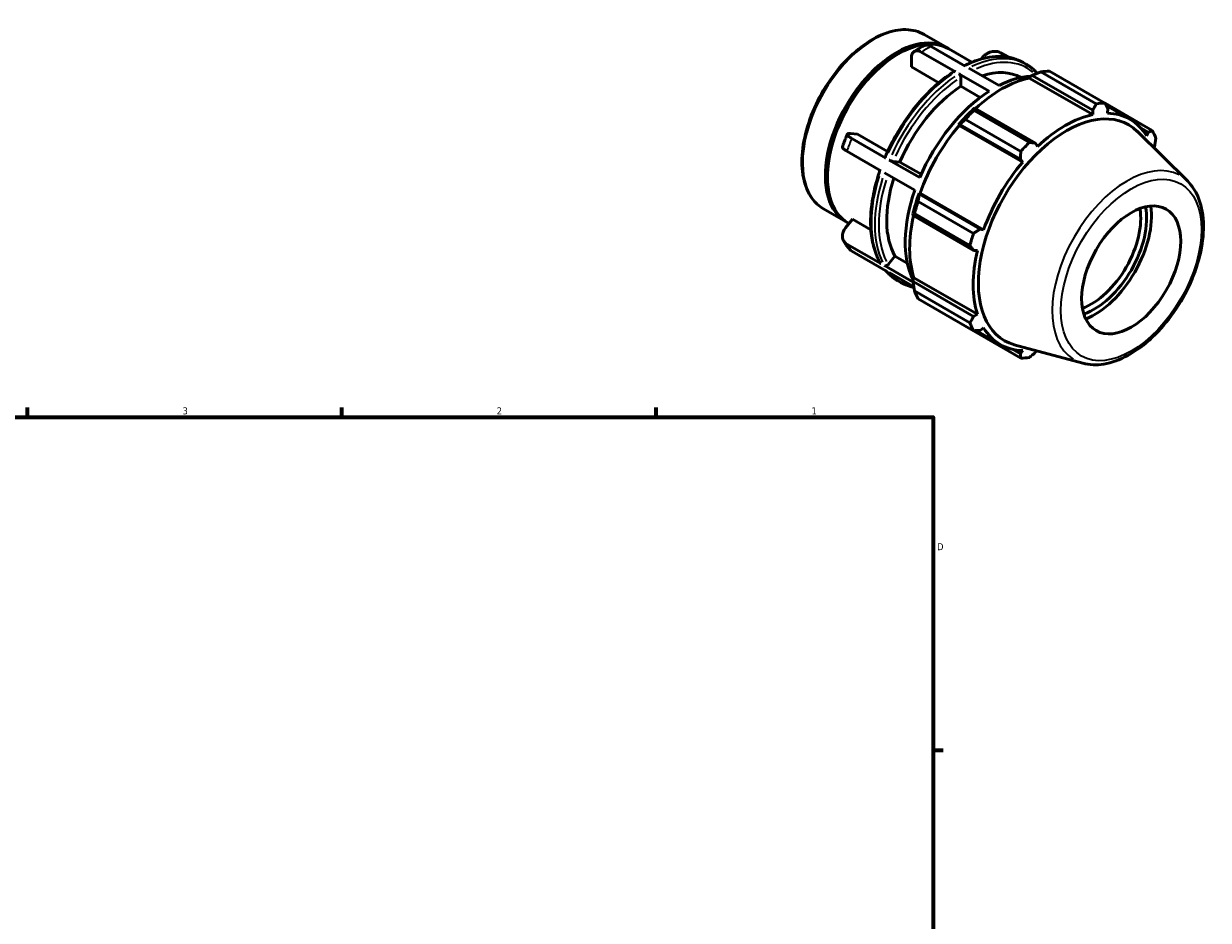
# Model space of a CAD drawing. Header units: inches. Extents: x -2.5 to 37.3, y -1.8 to 26.3.
# Tile 6 of 6: x 21.2 to 37.2, y 14.2 to 26.3. Entities that reach past the tile are written whole.
import ezdxf

# ---------------------------------------------------------------- set-up
doc = ezdxf.new("R2010")
doc.units = ezdxf.units.IN
doc.header["$MEASUREMENT"] = 0
for name, color, linetype, lineweight in [('Border (ANSI)', 7, 'Continuous', 70), ('Visible (ANSI)', 7, 'Continuous', 50), ('Visible Narrow (ANSI)', 7, 'Continuous', 35)]:
    doc.layers.add(name, color=color, linetype=linetype, lineweight=lineweight)
doc.styles.add('Note Text (ANSI)', font='tahoma.ttf')

# ---------------------------------------------------------------- blocks, each defined once
blk = doc.blocks.new('Borders Default Border')
at = {"layer": 'Border (ANSI)'}
for p, q in [((21.25, 21), (21.25, 21.134)), ((25.5, 21), (25.5, 21.134)), ((29.75, 21), (29.75, 21.134)), ((33.5, 16.5), (33.634, 16.5))]:
    blk.add_line(p, q, dxfattribs=at)
at = {"layer": 'Border (ANSI)', "flags": 128}
blk.add_lwpolyline([(0.5, 1), (0.5, 21), (33.5, 21), (33.5, 1), (0.5, 1)], dxfattribs=at)
at = {"layer": 'Border (ANSI)', "color": 5, "true_color": 0x0000ff, "char_height": 0.0945, "attachment_point": 7, "style": 'Note Text (ANSI)'}
for s, insert in [('3', (23.346, 21.038)), ('2', (27.596, 21.04)), ('1', (31.854, 21.04)), ('D', (33.553, 19.203))]:
    blk.add_mtext(s, dxfattribs=dict(at, insert=insert))

msp = doc.modelspace()

# ---------------------------------------------------------------- linework, layer by layer
at = {"layer": 'Visible (ANSI)'}
for p, q in [((33.376, 26.177), (33.682, 26.001)), ((33.933, 25.751), (33.472, 26.017)), ((33.71, 25.985), (34.024, 25.804)), ((33.013, 25.908), (33.027, 25.916)), ((33.205, 25.738), (33.205, 25.862)), ((33.8, 25.674), (33.339, 25.94)), ((34.149, 25.846), (34.162, 25.863)), ((34.517, 25.87), (34.412, 25.931)), ((33.576, 25.524), (33.205, 25.738)), ((34.257, 25.411), (33.846, 25.647)), ((33.98, 25.724), (34.391, 25.488)), ((34.715, 25.798), (34.762, 25.771)), ((35.706, 25.24), (34.957, 25.671)), ((35.074, 25.683), (35.823, 25.251)), ((33.873, 25.477), (33.873, 25.601)), ((34.798, 25.589), (34.802, 25.606)), ((34.798, 25.589), (35.658, 25.094)), ((34.802, 25.606), (34.837, 25.625)), ((34.837, 25.625), (35.657, 25.152)), ((34.136, 25.326), (33.873, 25.477)), ((34.065, 25.18), (34.046, 25.171)), ((34.885, 24.708), (34.065, 25.18)), ((36.463, 24.88), (35.825, 25.247)), ((35.841, 25.215), (36.161, 25.031)), ((35.858, 25.113), (35.863, 25.172)), ((34.684, 24.596), (33.935, 25.027)), ((34.052, 25.15), (34.801, 24.719)), ((35.657, 25.152), (35.658, 25.094)), ((33.844, 24.957), (33.858, 24.962)), ((33.85, 24.947), (33.844, 24.957)), ((33.85, 24.947), (34.71, 24.452)), ((33.858, 24.962), (34.679, 24.49)), ((36.942, 24.192), (36.259, 24.868)), ((36.304, 24.916), (36.409, 24.856)), ((36.409, 24.856), (36.386, 24.806)), ((32.381, 24.837), (32.474, 24.829)), ((32.86, 24.506), (32.399, 24.771)), ((32.474, 24.829), (32.882, 24.594)), ((34.91, 24.663), (34.885, 24.708)), ((32.793, 24.333), (32.332, 24.599)), ((36.483, 24.646), (36.495, 24.666)), ((33.317, 24.242), (32.906, 24.479)), ((32.956, 24.461), (33.049, 24.453)), ((33.049, 24.453), (33.337, 24.287)), ((34.679, 24.49), (34.71, 24.452)), ((32.069, 24.267), (32.069, 24.251)), ((33.25, 24.07), (32.84, 24.307)), ((33.295, 23.919), (34.044, 23.487)), ((33.313, 24.017), (33.31, 24.032)), ((33.31, 24.032), (33.322, 24.032)), ((34.133, 23.545), (33.313, 24.017)), ((33.322, 24.032), (34.182, 23.537)), ((32.018, 23.818), (32.324, 23.642)), ((33.226, 23.75), (33.227, 23.729)), ((33.227, 23.729), (34.047, 23.257)), ((33.996, 23.324), (33.247, 23.756)), ((32.314, 23.565), (32.407, 23.681)), ((32.352, 23.626), (32.36, 23.622)), ((32.407, 23.681), (32.656, 23.537)), ((34.182, 23.537), (34.133, 23.545)), ((32.793, 23.079), (32.332, 23.344)), ((32.86, 22.983), (32.399, 23.249)), ((34.047, 23.257), (34.099, 23.257)), ((32.89, 23.065), (32.982, 23.181)), ((32.982, 23.181), (33.149, 23.084)), ((33.229, 22.828), (32.84, 23.052)), ((33.238, 22.766), (32.906, 22.957)), ((33.018, 22.85), (33.064, 22.823)), ((33.226, 22.876), (33.239, 22.888)), ((33.227, 22.837), (33.226, 22.876)), ((34.047, 22.365), (33.227, 22.837)), ((33.239, 22.888), (34.099, 22.393)), ((33.247, 22.71), (33.996, 22.278)), ((34.044, 22.171), (33.295, 22.602)), ((34.099, 22.393), (34.047, 22.365)), ((33.935, 22.231), (34.684, 21.8)), ((34.081, 22.173), (34.407, 21.985)), ((34.133, 22.175), (34.182, 22.209)), ((35.525, 21.731), (34.597, 21.982)), ((34.679, 21.858), (34.571, 21.92)), ((34.71, 21.903), (34.679, 21.858)), ((34.885, 21.879), (34.898, 21.901))]:
    msp.add_line(p, q, dxfattribs=at)
for centre, major_axis, start_param, end_param in [((33.031, 24.805), (0.679, 1.179), 0, 3.141593), ((33.003, 24.821), (0.679, 1.179), 6.262766, 9.445198), ((33.017, 24.813), (-0.669, -1.162), 3.928925, 5.495853), ((33.94, 24.282), (0.755, 1.31), 0.00833, 0.57368), ((34.504, 23.957), (0.943, 1.638), 0.343502, 0.438029), ((34.424, 24.003), (0.877, 1.523), 0.478032, 1.071949), ((34.324, 24.061), (0.849, 1.474), 0.362635, 0.72788), ((33.94, 24.282), (-0.755, -1.31), 3.987598, 4.909714), ((34.324, 24.061), (-0.849, -1.474), 3.980641, 4.91667), ((34.424, 24.003), (-0.887, -1.54), 4.23049, 4.405023), ((35.254, 23.525), (0.943, 1.638), 0.343502, 0.438029), ((34.504, 23.957), (0.943, 1.638), 1.1289, 1.223427), ((35.301, 23.498), (0.84, 1.459), 6.13202, 9.575944), ((35.284, 23.508), (-0.877, -1.523), 3.619624, 4.23049), ((35.284, 23.508), (0.877, 1.523), 5.975819, 6.586684), ((34.424, 24.003), (0.877, 1.523), 1.26343, 1.874295), ((35.254, 23.525), (0.943, 1.638), 5.841289, 5.935816), ((35.254, 23.525), (-0.943, -1.638), 4.270492, 4.36502), ((35.284, 23.508), (-0.877, -1.523), 4.405023, 5.015888), ((33.94, 24.282), (-0.755, -1.31), 5.068919, 5.956911), ((34.324, 24.061), (-0.849, -1.474), 5.027839, 5.917659), ((34.424, 24.003), (-0.887, -1.54), 5.015888, 5.190421), ((34.504, 23.957), (0.943, 1.638), 1.914298, 2.008825), ((34.424, 24.003), (0.877, 1.523), 2.065615, 2.659693), ((35.637, 23.305), (-0.473, -0.821), 0.607096, 2.534497), ((35.677, 23.282), (0.501, 0.87), 3.728082, 5.696696), ((35.677, 23.282), (0.548, 0.951), 3.78, 5.644778), ((35.254, 23.525), (-0.943, -1.638), 5.055891, 5.150418), ((35.284, 23.508), (-0.877, -1.523), 5.190421, 5.801286), ((34.504, 23.957), (-0.943, -1.638), 5.841289, 5.935816), ((35.254, 23.525), (-0.943, -1.638), 5.841289, 5.935816), ((35.284, 23.508), (-0.877, -1.523), 5.975819, 6.586684), ((35.254, 23.525), (-0.943, -1.638), 0.343502, 0.438029)]:
    msp.add_ellipse(centre, major_axis=major_axis, ratio=0.578093, start_param=start_param, end_param=end_param, dxfattribs=at)
msp.add_ellipse((36.178, 22.993), major_axis=(0.473, 0.821), ratio=0.578093, dxfattribs=at)
for points, knots in [([(33.376, 26.177), (33.304, 26.219), (33.22, 26.241), (33.038, 26.246), (32.939, 26.227), (32.735, 26.149), (32.63, 26.089), (32.425, 25.933), (32.326, 25.838), (32.143, 25.623), (32.06, 25.503), (31.918, 25.25), (31.859, 25.117), (31.772, 24.851), (31.743, 24.719), (31.718, 24.466), (31.723, 24.347), (31.766, 24.134), (31.805, 24.04), (31.903, 23.903), (31.957, 23.854), (32.018, 23.818)], [5.499721, 5.499721, 5.499721, 5.499721, 5.803143, 5.803143, 6.117244, 6.117244, 6.440955, 6.440955, 6.76555, 6.76555, 7.089359, 7.089359, 7.412857, 7.412857, 7.736744, 7.736744, 8.061406, 8.061406, 8.3846, 8.3846, 8.641314, 8.641314, 8.641314, 8.641314]), ([(33.242, 25.947), (33.251, 25.953), (33.26, 25.959), (33.279, 25.97), (33.288, 25.976), (33.306, 25.987), (33.316, 25.992), (33.334, 26.003), (33.343, 26.008), (33.362, 26.018), (33.371, 26.023), (33.381, 26.027)], [6.2256092, 6.2256092, 6.2256092, 6.2256092, 6.2485859, 6.2485859, 6.2715626, 6.2715626, 6.2945394, 6.2945394, 6.3175161, 6.3175161, 6.3404928, 6.3404928, 6.3404928, 6.3404928]), ([(33.472, 26.017), (33.464, 26.021), (33.455, 26.026), (33.437, 26.032), (33.429, 26.034), (33.414, 26.035), (33.405, 26.035), (33.392, 26.032), (33.386, 26.03), (33.381, 26.027)], [0, 0, 0, 0, 0.0888216, 0.0888216, 0.1776432, 0.1776432, 0.2665352, 0.2665352, 0.3402537, 0.3402537, 0.3402537, 0.3402537]), ([(33.205, 25.862), (33.205, 25.871), (33.206, 25.881), (33.209, 25.9), (33.212, 25.908), (33.218, 25.922), (33.222, 25.929), (33.232, 25.941), (33.238, 25.945), (33.25, 25.952), (33.257, 25.955), (33.272, 25.958), (33.28, 25.958), (33.295, 25.957), (33.304, 25.955), (33.321, 25.949), (33.33, 25.944), (33.339, 25.94)], [-0.7115806, -0.7115806, -0.7115806, -0.7115806, -0.6224921, -0.6224921, -0.5334035, -0.5334035, -0.4444153, -0.4444153, -0.3554272, -0.3554272, -0.2665352, -0.2665352, -0.1776432, -0.1776432, -0.0888216, -0.0888216, 0, 0, 0, 0]), ([(34.715, 25.798), (34.672, 25.823), (34.626, 25.843), (34.528, 25.87), (34.477, 25.878), (34.371, 25.883), (34.316, 25.879), (34.204, 25.862), (34.147, 25.847), (34.034, 25.809), (33.979, 25.785), (33.923, 25.757)], [5.4997209, 5.4997209, 5.4997209, 5.4997209, 5.6452294, 5.6452294, 5.7907379, 5.7907379, 5.9362464, 5.9362464, 6.081755, 6.081755, 6.2208282, 6.2208282, 6.2208282, 6.2208282]), ([(34.162, 25.863), (34.17, 25.872), (34.178, 25.881), (34.197, 25.898), (34.207, 25.906), (34.227, 25.919), (34.238, 25.925), (34.261, 25.936), (34.273, 25.94), (34.295, 25.946), (34.306, 25.948), (34.33, 25.95), (34.342, 25.95), (34.362, 25.948), (34.373, 25.946), (34.394, 25.94), (34.404, 25.935), (34.412, 25.931)], [-0.7115806, -0.7115806, -0.7115806, -0.7115806, -0.6224921, -0.6224921, -0.5334035, -0.5334035, -0.4444153, -0.4444153, -0.3554272, -0.3554272, -0.2665352, -0.2665352, -0.1776432, -0.1776432, -0.0888216, -0.0888216, 0, 0, 0, 0]), ([(33.78, 25.676), (33.705, 25.628), (33.631, 25.572), (33.486, 25.447), (33.416, 25.378), (33.28, 25.228), (33.216, 25.148), (33.095, 24.979), (33.038, 24.89), (32.935, 24.707), (32.888, 24.613), (32.848, 24.517)], [0.0559716, 0.0559716, 0.0559716, 0.0559716, 0.2429964, 0.2429964, 0.4300213, 0.4300213, 0.6170461, 0.6170461, 0.804071, 0.804071, 0.9910959, 0.9910959, 0.9910959, 0.9910959]), ([(33.78, 25.676), (33.78, 25.676), (33.78, 25.676), (33.783, 25.677), (33.786, 25.678), (33.792, 25.677), (33.796, 25.676), (33.8, 25.674)], [0.49673434, 0.49673434, 0.49673434, 0.49673434, 0.49910898, 0.49910898, 0.53473644, 0.53473644, 0.57033577, 0.57033577, 0.57033577, 0.57033577]), ([(33.846, 25.647), (33.85, 25.645), (33.853, 25.642), (33.86, 25.636), (33.863, 25.631), (33.867, 25.623), (33.87, 25.618), (33.872, 25.61), (33.873, 25.605), (33.873, 25.601)], [0, 0, 0, 0, 0.0355993, 0.0355993, 0.0712268, 0.0712268, 0.1068891, 0.1068891, 0.1425817, 0.1425817, 0.1425817, 0.1425817]), ([(34.909, 25.653), (34.905, 25.657), (34.901, 25.661), (34.887, 25.676), (34.876, 25.686), (34.855, 25.705), (34.844, 25.715), (34.822, 25.732), (34.81, 25.741), (34.786, 25.757), (34.774, 25.764), (34.762, 25.771)], [5.3168311, 5.3168311, 5.3168311, 5.3168311, 5.3332414, 5.3332414, 5.3748612, 5.3748612, 5.4164811, 5.4164811, 5.458101, 5.458101, 5.4997209, 5.4997209, 5.4997209, 5.4997209]), ([(32.399, 24.771), (32.391, 24.776), (32.382, 24.781), (32.368, 24.791), (32.361, 24.796), (32.352, 24.804), (32.347, 24.808), (32.341, 24.816), (32.339, 24.82), (32.337, 24.825), (32.338, 24.828), (32.341, 24.833), (32.343, 24.834), (32.35, 24.837), (32.355, 24.838), (32.367, 24.838), (32.374, 24.838), (32.381, 24.837)], [0, 0, 0, 0, 0.0888216, 0.0888216, 0.1776432, 0.1776432, 0.2665352, 0.2665352, 0.3554272, 0.3554272, 0.4444153, 0.4444153, 0.5334035, 0.5334035, 0.6224921, 0.6224921, 0.7115806, 0.7115806, 0.7115806, 0.7115806]), ([(32.271, 24.656), (32.275, 24.668), (32.28, 24.679), (32.288, 24.703), (32.292, 24.714), (32.301, 24.737), (32.306, 24.749), (32.315, 24.772), (32.319, 24.783), (32.329, 24.806), (32.334, 24.818), (32.338, 24.829)], [5.1778011, 5.1778011, 5.1778011, 5.1778011, 5.2010919, 5.2010919, 5.2243828, 5.2243828, 5.2476736, 5.2476736, 5.2709644, 5.2709644, 5.2942553, 5.2942553, 5.2942553, 5.2942553]), ([(32.271, 24.656), (32.271, 24.654), (32.271, 24.652), (32.272, 24.647), (32.274, 24.644), (32.28, 24.636), (32.285, 24.632), (32.295, 24.623), (32.301, 24.619), (32.315, 24.609), (32.324, 24.604), (32.332, 24.599)], [-0.4216613, -0.4216613, -0.4216613, -0.4216613, -0.3554272, -0.3554272, -0.2665352, -0.2665352, -0.1776432, -0.1776432, -0.0888216, -0.0888216, 0, 0, 0, 0]), ([(32.848, 24.517), (32.848, 24.517), (32.848, 24.516), (32.848, 24.515), (32.849, 24.513), (32.853, 24.51), (32.856, 24.508), (32.86, 24.506)], [-0.08579123, -0.08579123, -0.08579123, -0.08579123, -0.07122679, -0.07122679, -0.03559933, -0.03559933, 0, 0, 0, 0]), ([(32.906, 24.479), (32.91, 24.477), (32.914, 24.475), (32.923, 24.471), (32.928, 24.469), (32.937, 24.466), (32.942, 24.464), (32.949, 24.462), (32.954, 24.462), (32.956, 24.461)], [0, 0, 0, 0, 0.0355993, 0.0355993, 0.0712268, 0.0712268, 0.1068891, 0.1068891, 0.1425817, 0.1425817, 0.1425817, 0.1425817]), ([(32.78, 24.341), (32.747, 24.246), (32.72, 24.151), (32.679, 23.963), (32.665, 23.87), (32.651, 23.689), (32.651, 23.602), (32.665, 23.437), (32.679, 23.359), (32.721, 23.214), (32.749, 23.147), (32.784, 23.087)], [1.1057311, 1.1057311, 1.1057311, 1.1057311, 1.2903687, 1.2903687, 1.4774526, 1.4774526, 1.6645366, 1.6645366, 1.8516205, 1.8516205, 2.0387045, 2.0387045, 2.0387045, 2.0387045]), ([(35.525, 21.731), (35.613, 21.707), (35.71, 21.704), (35.915, 21.738), (36.026, 21.778), (36.247, 21.9), (36.359, 21.983), (36.568, 22.181), (36.667, 22.296), (36.841, 22.546), (36.918, 22.681), (37.041, 22.958), (37.088, 23.101), (37.148, 23.38), (37.16, 23.516), (37.148, 23.77), (37.123, 23.888), (37.044, 24.067), (36.998, 24.136), (36.942, 24.192)], [2.509294, 2.509294, 2.509294, 2.509294, 2.799875, 2.799875, 3.118485, 3.118485, 3.449377, 3.449377, 3.779579, 3.779579, 4.108264, 4.108264, 4.437029, 4.437029, 4.767401, 4.767401, 5.098022, 5.098022, 5.348555, 5.348555, 5.348555, 5.348555]), ([(32.332, 23.344), (32.324, 23.349), (32.315, 23.355), (32.301, 23.369), (32.295, 23.377), (32.285, 23.392), (32.28, 23.402), (32.274, 23.421), (32.272, 23.431), (32.271, 23.45), (32.271, 23.461), (32.274, 23.483), (32.277, 23.494), (32.284, 23.514), (32.288, 23.525), (32.3, 23.546), (32.307, 23.556), (32.314, 23.565)], [0, 0, 0, 0, 0.0888216, 0.0888216, 0.1776432, 0.1776432, 0.2665352, 0.2665352, 0.3554272, 0.3554272, 0.4444153, 0.4444153, 0.5334035, 0.5334035, 0.6224921, 0.6224921, 0.7115806, 0.7115806, 0.7115806, 0.7115806]), ([(32.366, 23.276), (32.36, 23.283), (32.355, 23.29), (32.343, 23.304), (32.338, 23.312), (32.327, 23.326), (32.322, 23.334), (32.312, 23.349), (32.307, 23.357), (32.297, 23.372), (32.292, 23.38), (32.288, 23.388)], [4.1329582, 4.1329582, 4.1329582, 4.1329582, 4.1553487, 4.1553487, 4.1777393, 4.1777393, 4.2001299, 4.2001299, 4.2225205, 4.2225205, 4.244911, 4.244911, 4.244911, 4.244911]), ([(32.366, 23.276), (32.369, 23.273), (32.372, 23.27), (32.382, 23.26), (32.391, 23.254), (32.399, 23.249)], [-0.1274332, -0.1274332, -0.1274332, -0.1274332, -0.0888216, -0.0888216, 0, 0, 0, 0]), ([(32.784, 23.087), (32.784, 23.087), (32.784, 23.087), (32.786, 23.084), (32.79, 23.081), (32.793, 23.079)], [-0.03795384, -0.03795384, -0.03795384, -0.03795384, -0.03559933, -0.03559933, 0, 0, 0, 0]), ([(32.84, 23.052), (32.843, 23.05), (32.847, 23.049), (32.856, 23.048), (32.861, 23.048), (32.87, 23.051), (32.875, 23.053), (32.883, 23.058), (32.887, 23.062), (32.89, 23.065)], [0, 0, 0, 0, 0.0355993, 0.0355993, 0.0712268, 0.0712268, 0.1068891, 0.1068891, 0.1425817, 0.1425817, 0.1425817, 0.1425817]), ([(32.856, 22.986), (32.865, 22.975), (32.873, 22.966), (32.893, 22.946), (32.903, 22.936), (32.924, 22.916), (32.935, 22.907), (32.958, 22.889), (32.969, 22.881), (32.993, 22.865), (33.005, 22.857), (33.018, 22.85)], [2.1540868, 2.1540868, 2.1540868, 2.1540868, 2.1916487, 2.1916487, 2.2332686, 2.2332686, 2.2748885, 2.2748885, 2.3165083, 2.3165083, 2.3581282, 2.3581282, 2.3581282, 2.3581282]), ([(33.064, 22.823), (33.107, 22.798), (33.154, 22.779), (33.215, 22.762), (33.227, 22.759), (33.239, 22.756)], [2.3581282, 2.3581282, 2.3581282, 2.3581282, 2.5036367, 2.5036367, 2.5400724, 2.5400724, 2.5400724, 2.5400724])]:
    msp.add_open_spline(points, degree=3, knots=knots, dxfattribs=at)
for points, weights in [([(34.837, 25.625), (34.895, 25.648), (34.957, 25.671)], [1.00458004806, 1.00869515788, 1.01200032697]), ([(34.052, 25.15), (34.058, 25.166), (34.065, 25.18)], [1.01200032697, 1.00869515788, 1.00458004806]), ([(35.657, 25.152), (35.681, 25.195), (35.706, 25.24)], [1.00159320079, 1.00120502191, 1]), ([(35.823, 25.251), (35.844, 25.211), (35.863, 25.172)], [1, 1.00120502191, 1.00159320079]), ([(33.858, 24.962), (33.896, 24.994), (33.935, 25.027)], [1.00458004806, 1.00869515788, 1.01200032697]), ([(36.409, 24.856), (36.435, 24.867), (36.463, 24.88)], [1.00159320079, 1.00120502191, 1]), ([(34.801, 24.719), (34.844, 24.713), (34.885, 24.708)], [1, 1.00120502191, 1.00159320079]), ([(36.511, 24.773), (36.503, 24.718), (36.495, 24.666)], [1, 1.00120502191, 1.00159320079]), ([(34.679, 24.49), (34.682, 24.542), (34.684, 24.596)], [1.00159320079, 1.00120502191, 1]), ([(33.295, 23.919), (33.304, 23.969), (33.313, 24.017)], [1.01200032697, 1.00869515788, 1.00458004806]), ([(33.227, 23.729), (33.236, 23.743), (33.247, 23.756)], [1.00458004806, 1.00869515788, 1.01200032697]), ([(34.044, 23.487), (34.09, 23.517), (34.133, 23.545)], [1, 1.00120502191, 1.00159320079]), ([(34.047, 23.257), (34.022, 23.29), (33.996, 23.324)], [1.00159320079, 1.00120502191, 1]), ([(33.247, 22.71), (33.236, 22.775), (33.227, 22.837)], [1.01200032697, 1.00869515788, 1.00458004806]), ([(33.996, 22.278), (34.022, 22.322), (34.047, 22.365)], [1, 1.00120502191, 1.00159320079]), ([(33.935, 22.231), (33.933, 22.234), (33.931, 22.236)], [1.01200032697, 1.01183300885, 1.01166361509]), ([(34.133, 22.175), (34.09, 22.173), (34.044, 22.171)], [1.00159320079, 1.00120502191, 1]), ([(34.684, 21.8), (34.682, 21.83), (34.679, 21.858)], [1, 1.00120502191, 1.00159320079]), ([(34.885, 21.879), (34.844, 21.845), (34.801, 21.811)], [1.00159320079, 1.00120502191, 1])]:
    msp.add_rational_spline(points, weights, degree=2, dxfattribs=at)
at = {"layer": 'Visible Narrow (ANSI)'}
for centre, major_axis, start_param, end_param in [((32.697, 24.997), (-0.679, -1.179), 3.298672, 6.126106), ((33.405, 24.59), (0.849, 1.474), 0.733439, 0.83349), ((33.866, 24.324), (0.849, 1.474), 0.036394, 0.691486), ((33.913, 24.297), (0.849, 1.474), 0.036394, 0.691486), ((33.94, 24.282), (0.83, 1.441), 6.183968, 6.942963), ((33.866, 24.324), (0.849, 1.474), 0.88585, 1.728276), ((33.913, 24.297), (-0.849, -1.474), 4.027443, 4.869869), ((33.94, 24.282), (0.83, 1.441), 0.886991, 1.727136), ((33.405, 24.59), (0.849, 1.474), 1.780636, 1.880688), ((36.125, 23.024), (0.717, 1.245), 0.021031, 3.120562), ((33.866, 24.324), (-0.849, -1.474), 5.07464, 5.917067), ((33.913, 24.297), (-0.849, -1.474), 5.07464, 5.917067), ((33.94, 24.282), (-0.83, -1.441), 5.081646, 5.916235), ((33.405, 24.59), (-0.849, -1.474), 5.969426, 6.069478), ((33.866, 24.324), (-0.849, -1.474), 6.085444, 6.272778), ((33.913, 24.297), (-0.849, -1.474), 6.085444, 6.272778)]:
    msp.add_ellipse(centre, major_axis=major_axis, ratio=0.578093, start_param=start_param, end_param=end_param, dxfattribs=at)
msp.add_ellipse((36.178, 22.993), major_axis=(-0.671, -1.164), ratio=0.578093, dxfattribs=at)

# ---------------------------------------------------------------- block references
msp.add_blockref('Borders Default Border', (0, 0))

doc.saveas('drawing.dxf')
